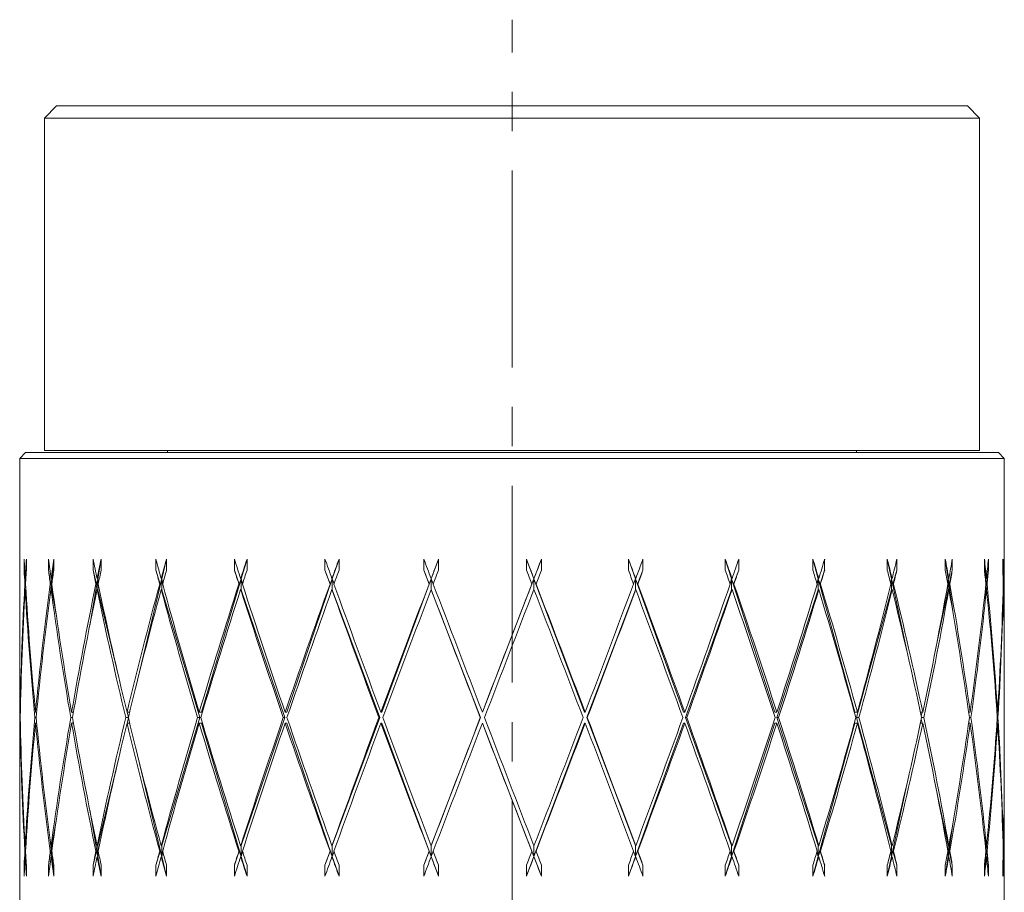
# Model space of a CAD drawing. Header units: inches. Extents: x 0.2 to 15.1, y 0.4 to 10.7.
# Tile 10 of 10: x 12.6 to 15.1, y 5.3 to 7.5. Entities that reach past the tile are written whole.
import ezdxf

# ---------------------------------------------------------------- set-up
doc = ezdxf.new("R2010")
doc.units = ezdxf.units.IN
doc.header["$MEASUREMENT"] = 0
doc.linetypes.add('CENTERX2', pattern=[0.8, 0.5, -0.1, 0.1, -0.1])
doc.layers.add('FORMAT', color=7, linetype='Continuous')

msp = doc.modelspace()

# ---------------------------------------------------------------- linework, layer by layer
at = {"color": 7, "linetype": 'Continuous', "lineweight": 15}
for p, q in [((12.7012, 7.3017), (12.6702, 7.2707)), ((12.7012, 7.3017), (15.0044, 7.3017)), ((15.0044, 7.3017), (15.0142, 7.3017)), ((15.0452, 7.2707), (15.0142, 7.3017)), ((12.6702, 7.2707), (12.6702, 6.4267)), ((15.0351, 7.2707), (12.6702, 7.2707)), ((15.0452, 7.2707), (15.0351, 7.2707)), ((15.0452, 6.4267), (15.0452, 7.2707)), ((15.0351, 6.4267), (12.6702, 6.4267)), ((12.9827, 6.4267), (12.9827, 6.4217)), ((14.7327, 6.4217), (14.7327, 6.4267)), ((15.0452, 6.4267), (15.0351, 6.4267)), ((12.6227, 6.4217), (12.6077, 6.4067)), ((12.6077, 6.4067), (12.6077, 5.9071)), ((12.6077, 6.4067), (15.1077, 6.4067)), ((12.6227, 6.4217), (15.0927, 6.4217)), ((15.1077, 6.4067), (15.0927, 6.4217)), ((15.1077, 5.9071), (15.1077, 6.4067)), ((12.6189, 6.1514), (12.6189, 6.1236)), ((12.6246, 6.1514), (12.6239, 6.1132)), ((12.6246, 6.1236), (12.6246, 6.1514)), ((12.6806, 6.1514), (12.6806, 6.1236)), ((12.6941, 6.1514), (12.6892, 6.1013)), ((12.6941, 6.1236), (12.6941, 6.1514)), ((12.7938, 6.1514), (12.7938, 6.1236)), ((12.8145, 6.1514), (12.8059, 6.1013)), ((12.8145, 6.1236), (12.8145, 6.1514)), ((12.9535, 6.1514), (12.9535, 6.1236)), ((12.9805, 6.1514), (12.9684, 6.1013)), ((12.9805, 6.1236), (12.9805, 6.1514)), ((13.1527, 6.1514), (13.1527, 6.1236)), ((13.1848, 6.1514), (13.1699, 6.1013)), ((13.1848, 6.1236), (13.1848, 6.1514)), ((13.3828, 6.1514), (13.3828, 6.1236)), ((13.4185, 6.1514), (13.4014, 6.1013)), ((13.4185, 6.1236), (13.4185, 6.1514)), ((13.6336, 6.1514), (13.6336, 6.1236)), ((13.6714, 6.1514), (13.6528, 6.1013)), ((13.6714, 6.1236), (13.6714, 6.1514)), ((13.8941, 6.1514), (13.8941, 6.1236)), ((13.9132, 6.1013), (13.8941, 6.1514)), ((13.9325, 6.1514), (13.9132, 6.1013)), ((13.9325, 6.1236), (13.9325, 6.1514)), ((14.1531, 6.1514), (14.1531, 6.1236)), ((14.1712, 6.1013), (14.1531, 6.1514)), ((14.1903, 6.1236), (14.1903, 6.1514)), ((14.3992, 6.1514), (14.3992, 6.1236)), ((14.4154, 6.1013), (14.3992, 6.1514)), ((14.4335, 6.1236), (14.4335, 6.1514)), ((14.6216, 6.1514), (14.6216, 6.1236)), ((14.6353, 6.1013), (14.6216, 6.1514)), ((14.6516, 6.1236), (14.6516, 6.1514)), ((14.8106, 6.1514), (14.8106, 6.1236)), ((14.8212, 6.1013), (14.8106, 6.1514)), ((14.835, 6.1236), (14.835, 6.1514)), ((14.958, 6.1514), (14.958, 6.1236)), ((14.965, 6.1013), (14.958, 6.1514)), ((14.9757, 6.1236), (14.9757, 6.1514)), ((15.0573, 6.1514), (15.0573, 6.1236)), ((15.0604, 6.1013), (15.0573, 6.1514)), ((15.0675, 6.1236), (15.0675, 6.1514)), ((15.1041, 6.1514), (15.1041, 6.1236)), ((15.1064, 6.1236), (15.1064, 6.1514)), ((12.6189, 6.1236), (12.6223, 6.0876)), ((12.6216, 6.1019), (12.6232, 6.1015)), ((12.6806, 6.1236), (12.6868, 6.0876)), ((12.6892, 6.1013), (12.6851, 6.0582)), ((12.6892, 6.1013), (12.6868, 6.0876)), ((12.6892, 6.1013), (12.6872, 6.1019)), ((12.6892, 6.1013), (12.6892, 6.0889)), ((12.6892, 6.1013), (12.69, 6.0941)), ((12.8059, 6.1013), (12.7854, 5.9825)), ((12.7938, 6.1236), (12.8025, 6.0876)), ((12.8059, 6.1013), (12.8025, 6.0876)), ((12.8059, 6.1013), (12.804, 6.1019)), ((12.8059, 6.1013), (12.8059, 6.0735)), ((12.8059, 6.1013), (12.8076, 6.0913)), ((12.9684, 6.1013), (12.9016, 5.823)), ((12.9535, 6.1236), (12.9642, 6.0876)), ((12.9684, 6.1013), (12.9642, 6.0876)), ((12.9684, 6.1013), (12.9669, 6.1019)), ((12.9684, 6.1013), (12.9684, 6.0735)), ((12.9684, 6.1013), (12.9712, 6.09)), ((13.1699, 6.1013), (13.0692, 5.7627)), ((13.1527, 6.1236), (13.1651, 6.0876)), ((13.1699, 6.1013), (13.1651, 6.0876)), ((13.1699, 6.1013), (13.1687, 6.1019)), ((13.1699, 6.1013), (13.1699, 6.0735)), ((13.1699, 6.1013), (13.1736, 6.0892)), ((13.4014, 6.1013), (13.2856, 5.7627)), ((13.3828, 6.1236), (13.3961, 6.0876)), ((13.4014, 6.1013), (13.3961, 6.0876)), ((13.4014, 6.1013), (13.4006, 6.1019)), ((13.4014, 6.1013), (13.4014, 6.0735)), ((13.4014, 6.1013), (13.4058, 6.0886)), ((13.6528, 6.1013), (13.5271, 5.7627)), ((13.6336, 6.1236), (13.6474, 6.0876)), ((13.6528, 6.1013), (13.6474, 6.0876)), ((13.6528, 6.1013), (13.6525, 6.1019)), ((13.6528, 6.1013), (13.6528, 6.0735)), ((13.6528, 6.1013), (13.6578, 6.0881)), ((13.9132, 6.1013), (13.783, 5.7627)), ((13.9132, 6.1013), (13.9079, 6.0876)), ((13.9132, 6.1013), (13.9133, 6.1019)), ((13.9132, 6.1013), (13.9132, 6.0738)), ((14.0422, 5.7627), (13.9132, 6.1013)), ((13.9132, 6.1013), (13.9186, 6.0876)), ((14.1712, 6.1013), (14.1664, 6.0883)), ((14.1712, 6.1013), (14.1717, 6.1019)), ((14.1712, 6.1013), (14.1712, 6.0735)), ((14.2933, 5.7627), (14.1712, 6.1013)), ((14.1712, 6.1013), (14.1765, 6.0876)), ((14.1765, 6.0876), (14.1903, 6.1236)), ((14.4154, 6.1013), (14.4113, 6.0888)), ((14.4154, 6.1013), (14.4164, 6.1019)), ((14.4154, 6.1013), (14.4154, 6.0735)), ((14.4154, 6.1013), (14.4205, 6.0876)), ((14.5254, 5.7627), (14.4154, 6.1013)), ((14.4205, 6.0876), (14.4335, 6.1236)), ((14.6353, 6.1013), (14.632, 6.0895)), ((14.6353, 6.1013), (14.6367, 6.1019)), ((14.6353, 6.1013), (14.6353, 6.0735)), ((14.7283, 5.7627), (14.6353, 6.1013)), ((14.6353, 6.1013), (14.6399, 6.0876)), ((14.6399, 6.0876), (14.6516, 6.1236)), ((14.8212, 6.1013), (14.8189, 6.0904)), ((14.8212, 6.1013), (14.8229, 6.1019)), ((14.8212, 6.1013), (14.8212, 6.0735)), ((14.8609, 5.9147), (14.8212, 6.1013)), ((14.8212, 6.1013), (14.8251, 6.0876)), ((14.8251, 6.0876), (14.835, 6.1236)), ((14.965, 6.1013), (14.9637, 6.0922)), ((14.965, 6.1013), (14.9669, 6.1019)), ((14.965, 6.1013), (14.965, 6.0735)), ((14.965, 6.1013), (14.968, 6.0876)), ((14.9767, 6.0187), (14.965, 6.1013)), ((14.968, 6.0876), (14.9757, 6.1236)), ((15.0604, 6.1013), (15.0601, 6.0968)), ((15.0604, 6.1013), (15.0625, 6.1019)), ((15.0604, 6.1013), (15.0604, 6.0941)), ((15.0622, 6.074), (15.0604, 6.1013)), ((15.0604, 6.1013), (15.0624, 6.0876)), ((15.0624, 6.0876), (15.0675, 6.1236)), ((15.1047, 6.1017), (15.1054, 6.1019)), ((15.1048, 6.0982), (15.105, 6.1018)), ((15.1056, 6.1109), (15.1064, 6.1236)), ((12.6223, 6.0876), (12.6208, 6.088)), ((12.6223, 6.0876), (12.6224, 6.0879)), ((12.6853, 6.088), (12.6868, 6.0876)), ((12.6892, 6.0871), (12.6892, 6.0735)), ((12.8011, 6.088), (12.8025, 6.0876)), ((12.9631, 6.088), (12.9642, 6.0876)), ((13.1642, 6.088), (13.1651, 6.0876)), ((13.3956, 6.088), (13.3961, 6.0876)), ((13.6471, 6.088), (13.6474, 6.0876)), ((13.9079, 6.088), (13.9079, 6.0876)), ((13.9187, 6.088), (13.9186, 6.0876)), ((14.1769, 6.088), (14.1765, 6.0876)), ((14.4212, 6.088), (14.4205, 6.0876)), ((14.6409, 6.088), (14.6399, 6.0876)), ((14.8263, 6.088), (14.8251, 6.0876)), ((14.9694, 6.088), (14.968, 6.0876)), ((15.0604, 6.0819), (15.0604, 6.0735)), ((15.0639, 6.088), (15.0624, 6.0876)), ((15.1057, 6.088), (15.1051, 6.0878)), ((12.6216, 6.0741), (12.6232, 6.0736)), ((12.6232, 6.0738), (12.6232, 6.0736)), ((12.6892, 6.0735), (12.6872, 6.0741)), ((12.6892, 6.0735), (12.7001, 6.0104)), ((12.8059, 6.0735), (12.804, 6.0741)), ((12.8059, 6.0735), (12.8593, 5.8508)), ((12.9684, 6.0735), (12.9669, 6.0741)), ((12.9684, 6.0735), (13.065, 5.7488)), ((13.1699, 6.0735), (13.1687, 6.0741)), ((13.1699, 6.0735), (13.2809, 5.7488)), ((13.4014, 6.0735), (13.4006, 6.0741)), ((13.4014, 6.0735), (13.5219, 5.7488)), ((13.6528, 6.0735), (13.6525, 6.0741)), ((13.6528, 6.0735), (13.7777, 5.7488)), ((14.0475, 5.7488), (14.1712, 6.0735)), ((14.1712, 6.0735), (14.1717, 6.0741)), ((14.2983, 5.7488), (14.4154, 6.0735)), ((14.4154, 6.0735), (14.4164, 6.0741)), ((14.5299, 5.7488), (14.6353, 6.0735)), ((14.6353, 6.0735), (14.6367, 6.0741)), ((14.7321, 5.7488), (14.8212, 6.0735)), ((14.8212, 6.0735), (14.8229, 6.0741)), ((14.9372, 5.9425), (14.965, 6.0735)), ((14.965, 6.0735), (14.9669, 6.0741)), ((15.0566, 6.0465), (15.0604, 6.0735)), ((15.0604, 6.0735), (15.0625, 6.0741)), ((15.1047, 6.0739), (15.1054, 6.0741)), ((12.6077, 5.8793), (12.6077, 5.6183)), ((15.1077, 5.6183), (15.1077, 5.8793)), ((12.6094, 5.7627), (12.6089, 5.7627)), ((12.6505, 5.7627), (12.6478, 5.7627)), ((12.7443, 5.7627), (12.7395, 5.7627)), ((12.7428, 5.7627), (12.7435, 5.7582)), ((12.8868, 5.7627), (12.8801, 5.7627)), ((12.8805, 5.7627), (12.8836, 5.7495)), ((13.0692, 5.7627), (13.0634, 5.7627)), ((13.2856, 5.7627), (13.2815, 5.7627)), ((13.5271, 5.7627), (13.5247, 5.7627)), ((13.783, 5.7627), (13.7825, 5.7627)), ((14.0422, 5.7627), (14.0435, 5.7627)), ((14.2933, 5.7627), (14.2965, 5.7627)), ((14.5254, 5.7627), (14.5302, 5.7627)), ((14.7283, 5.7627), (14.7346, 5.7627)), ((14.8947, 5.7627), (14.9006, 5.7627)), ((14.8969, 5.7525), (14.899, 5.7627)), ((15.0171, 5.7627), (15.0211, 5.7627)), ((15.0889, 5.7627), (15.0907, 5.7627)), ((12.6092, 5.7488), (12.6087, 5.7488)), ((12.6094, 5.7349), (12.6089, 5.7349)), ((12.6491, 5.7488), (12.6464, 5.7488)), ((12.6505, 5.7349), (12.6478, 5.7349)), ((12.7419, 5.7488), (12.7371, 5.7488)), ((12.7443, 5.7349), (12.7395, 5.7349)), ((12.7435, 5.7394), (12.7428, 5.7349)), ((12.8835, 5.7488), (12.8768, 5.7488)), ((12.8868, 5.7349), (12.8801, 5.7349)), ((12.8836, 5.7481), (12.8805, 5.7349)), ((13.065, 5.7488), (12.9684, 5.4241)), ((13.065, 5.7488), (13.0593, 5.7488)), ((13.0692, 5.7349), (13.0634, 5.7349)), ((13.0692, 5.7349), (13.1699, 5.3963)), ((13.2809, 5.7488), (13.1699, 5.4241)), ((13.2809, 5.7488), (13.2767, 5.7488)), ((13.2856, 5.7349), (13.2815, 5.7349)), ((13.2856, 5.7349), (13.4014, 5.3963)), ((13.5219, 5.7488), (13.4014, 5.4241)), ((13.5219, 5.7488), (13.5195, 5.7488)), ((13.5271, 5.7349), (13.5247, 5.7349)), ((13.5271, 5.7349), (13.6528, 5.3963)), ((13.7777, 5.7488), (13.6528, 5.4241)), ((13.7777, 5.7488), (13.7771, 5.7488)), ((13.783, 5.7349), (13.7825, 5.7349)), ((13.783, 5.7349), (13.9132, 5.3963)), ((13.9132, 5.3963), (14.0422, 5.7349)), ((14.0422, 5.7349), (14.0435, 5.7349)), ((14.1712, 5.4241), (14.0475, 5.7488)), ((14.0475, 5.7488), (14.0488, 5.7488)), ((14.1712, 5.3963), (14.2933, 5.7349)), ((14.2933, 5.7349), (14.2965, 5.7349)), ((14.4154, 5.4241), (14.2983, 5.7488)), ((14.2983, 5.7488), (14.3015, 5.7488)), ((14.4154, 5.3963), (14.5254, 5.7349)), ((14.5254, 5.7349), (14.5302, 5.7349)), ((14.6353, 5.4241), (14.5299, 5.7488)), ((14.5299, 5.7488), (14.5347, 5.7488)), ((14.6353, 5.3963), (14.7283, 5.7349)), ((14.7283, 5.7349), (14.7346, 5.7349)), ((14.8212, 5.4241), (14.7321, 5.7488)), ((14.7321, 5.7488), (14.7384, 5.7488)), ((14.8947, 5.7349), (14.9006, 5.7349)), ((14.899, 5.7349), (14.8969, 5.7451)), ((14.8977, 5.7488), (14.9036, 5.7488)), ((15.0171, 5.7349), (15.0211, 5.7349)), ((15.0191, 5.7488), (15.0231, 5.7488)), ((15.0889, 5.7349), (15.0907, 5.7349)), ((15.0898, 5.7488), (15.0916, 5.7488)), ((12.9016, 5.6746), (12.9684, 5.3963)), ((12.8593, 5.6468), (12.8059, 5.4241)), ((12.6077, 5.5905), (12.6077, 5.222)), ((14.8212, 5.3963), (14.8609, 5.5829)), ((15.1077, 5.222), (15.1077, 5.5905)), ((14.965, 5.4241), (14.9372, 5.5551)), ((12.7854, 5.5151), (12.8059, 5.3963)), ((12.7001, 5.4872), (12.6892, 5.4241)), ((14.965, 5.3963), (14.9767, 5.4789)), ((15.0604, 5.4241), (15.0566, 5.4511)), ((12.6851, 5.4394), (12.6892, 5.3963)), ((12.6223, 5.41), (12.6189, 5.374)), ((12.6208, 5.4096), (12.6223, 5.41)), ((12.6232, 5.424), (12.6216, 5.4235)), ((12.6224, 5.4097), (12.6223, 5.41)), ((12.6232, 5.424), (12.6232, 5.4238)), ((12.6868, 5.41), (12.6806, 5.374)), ((12.6868, 5.41), (12.6853, 5.4096)), ((12.6868, 5.41), (12.6892, 5.3963)), ((12.6872, 5.4235), (12.6892, 5.4241)), ((12.6892, 5.4241), (12.6892, 5.4105)), ((12.6892, 5.4087), (12.6892, 5.3963)), ((12.69, 5.4035), (12.6892, 5.3963)), ((12.8025, 5.41), (12.7938, 5.374)), ((12.8025, 5.41), (12.8011, 5.4096)), ((12.8025, 5.41), (12.8059, 5.3963)), ((12.804, 5.4235), (12.8059, 5.4241)), ((12.8059, 5.4241), (12.8059, 5.3963)), ((12.8076, 5.4063), (12.8059, 5.3963)), ((12.9642, 5.41), (12.9535, 5.374)), ((12.9642, 5.41), (12.9631, 5.4096)), ((12.9642, 5.41), (12.9684, 5.3963)), ((12.9669, 5.4235), (12.9684, 5.4241)), ((12.9684, 5.4241), (12.9684, 5.3963)), ((12.9712, 5.4076), (12.9684, 5.3963)), ((13.1651, 5.41), (13.1527, 5.374)), ((13.1651, 5.41), (13.1642, 5.4096)), ((13.1651, 5.41), (13.1699, 5.3963)), ((13.1687, 5.4235), (13.1699, 5.4241)), ((13.1699, 5.4241), (13.1699, 5.3963)), ((13.1736, 5.4084), (13.1699, 5.3963)), ((13.3961, 5.41), (13.3828, 5.374)), ((13.3961, 5.41), (13.3956, 5.4096)), ((13.3961, 5.41), (13.4014, 5.3963)), ((13.4006, 5.4235), (13.4014, 5.4241)), ((13.4014, 5.4241), (13.4014, 5.3963)), ((13.4058, 5.409), (13.4014, 5.3963)), ((13.6474, 5.41), (13.6336, 5.374)), ((13.6474, 5.41), (13.6471, 5.4096)), ((13.6474, 5.41), (13.6528, 5.3963)), ((13.6525, 5.4235), (13.6528, 5.4241)), ((13.6528, 5.4241), (13.6528, 5.3963)), ((13.6578, 5.4095), (13.6528, 5.3963)), ((13.9079, 5.41), (13.9132, 5.3963)), ((13.9079, 5.41), (13.9079, 5.4096)), ((13.9132, 5.4238), (13.9132, 5.3963)), ((13.9186, 5.41), (13.9132, 5.3963)), ((13.9186, 5.41), (13.9187, 5.4096)), ((14.1664, 5.4093), (14.1712, 5.3963)), ((14.1712, 5.4241), (14.1712, 5.3963)), ((14.1717, 5.4235), (14.1712, 5.4241)), ((14.1765, 5.41), (14.1712, 5.3963)), ((14.1765, 5.41), (14.1769, 5.4096)), ((14.1903, 5.374), (14.1765, 5.41)), ((14.4113, 5.4088), (14.4154, 5.3963)), ((14.4154, 5.4241), (14.4154, 5.3963)), ((14.4164, 5.4235), (14.4154, 5.4241)), ((14.4205, 5.41), (14.4154, 5.3963)), ((14.4205, 5.41), (14.4212, 5.4096)), ((14.4335, 5.374), (14.4205, 5.41)), ((14.632, 5.4081), (14.6353, 5.3963)), ((14.6353, 5.4241), (14.6353, 5.3963)), ((14.6367, 5.4235), (14.6353, 5.4241)), ((14.6399, 5.41), (14.6353, 5.3963)), ((14.6399, 5.41), (14.6409, 5.4096)), ((14.6516, 5.374), (14.6399, 5.41)), ((14.8189, 5.4072), (14.8212, 5.3963)), ((14.8212, 5.4241), (14.8212, 5.3963)), ((14.8229, 5.4235), (14.8212, 5.4241)), ((14.8251, 5.41), (14.8212, 5.3963)), ((14.8251, 5.41), (14.8263, 5.4096)), ((14.835, 5.374), (14.8251, 5.41)), ((14.9637, 5.4055), (14.965, 5.3963)), ((14.965, 5.4241), (14.965, 5.3963)), ((14.9669, 5.4235), (14.965, 5.4241)), ((14.968, 5.41), (14.965, 5.3963)), ((14.968, 5.41), (14.9694, 5.4096)), ((14.9757, 5.374), (14.968, 5.41)), ((15.0601, 5.4008), (15.0604, 5.3963)), ((15.0604, 5.4241), (15.0604, 5.4157)), ((15.0625, 5.4235), (15.0604, 5.4241)), ((15.0604, 5.3963), (15.0622, 5.4236)), ((15.0624, 5.41), (15.0604, 5.3963)), ((15.0604, 5.4035), (15.0604, 5.3963)), ((15.0624, 5.41), (15.0639, 5.4096)), ((15.0675, 5.374), (15.0624, 5.41)), ((15.1054, 5.4235), (15.1047, 5.4237)), ((15.1051, 5.4098), (15.1057, 5.4096)), ((12.6232, 5.3961), (12.6216, 5.3957)), ((12.6239, 5.3844), (12.6246, 5.3462)), ((12.6872, 5.3957), (12.6892, 5.3963)), ((12.6892, 5.3963), (12.6941, 5.3462)), ((12.804, 5.3957), (12.8059, 5.3963)), ((12.8059, 5.3963), (12.8145, 5.3462)), ((12.9669, 5.3957), (12.9684, 5.3963)), ((12.9684, 5.3963), (12.9805, 5.3462)), ((13.1687, 5.3957), (13.1699, 5.3963)), ((13.1699, 5.3963), (13.1848, 5.3462)), ((13.4006, 5.3957), (13.4014, 5.3963)), ((13.4014, 5.3963), (13.4185, 5.3462)), ((13.6525, 5.3957), (13.6528, 5.3963)), ((13.6528, 5.3963), (13.6714, 5.3462)), ((13.8941, 5.3462), (13.9132, 5.3963)), ((13.9133, 5.3957), (13.9132, 5.3963)), ((13.9132, 5.3963), (13.9325, 5.3462)), ((14.1531, 5.3462), (14.1712, 5.3963)), ((14.1717, 5.3957), (14.1712, 5.3963)), ((14.3992, 5.3462), (14.4154, 5.3963)), ((14.4164, 5.3957), (14.4154, 5.3963)), ((14.6216, 5.3462), (14.6353, 5.3963)), ((14.6367, 5.3957), (14.6353, 5.3963)), ((14.8106, 5.3462), (14.8212, 5.3963)), ((14.8229, 5.3957), (14.8212, 5.3963)), ((14.958, 5.3462), (14.965, 5.3963)), ((14.9669, 5.3957), (14.965, 5.3963)), ((15.0573, 5.3462), (15.0604, 5.3963)), ((15.0625, 5.3957), (15.0604, 5.3963)), ((15.1054, 5.3957), (15.1047, 5.3959)), ((15.105, 5.3958), (15.1048, 5.3994)), ((15.1064, 5.374), (15.1056, 5.3867)), ((12.6189, 5.374), (12.6189, 5.3462)), ((12.6246, 5.3462), (12.6246, 5.374)), ((12.6806, 5.374), (12.6806, 5.3462)), ((12.6941, 5.3462), (12.6941, 5.374)), ((12.7938, 5.374), (12.7938, 5.3462)), ((12.8145, 5.3462), (12.8145, 5.374)), ((12.9535, 5.374), (12.9535, 5.3462)), ((12.9805, 5.3462), (12.9805, 5.374)), ((13.1527, 5.374), (13.1527, 5.3462)), ((13.1848, 5.3462), (13.1848, 5.374)), ((13.3828, 5.374), (13.3828, 5.3462)), ((13.4185, 5.3462), (13.4185, 5.374)), ((13.6336, 5.374), (13.6336, 5.3462)), ((13.6714, 5.3462), (13.6714, 5.374)), ((13.8941, 5.374), (13.8941, 5.3462)), ((13.9325, 5.3462), (13.9325, 5.374)), ((14.1531, 5.374), (14.1531, 5.3462)), ((14.1903, 5.3462), (14.1903, 5.374)), ((14.3992, 5.374), (14.3992, 5.3462)), ((14.4335, 5.3462), (14.4335, 5.374)), ((14.6216, 5.374), (14.6216, 5.3462)), ((14.6516, 5.3462), (14.6516, 5.374)), ((14.8106, 5.374), (14.8106, 5.3462)), ((14.835, 5.3462), (14.835, 5.374)), ((14.958, 5.374), (14.958, 5.3462)), ((14.9757, 5.3462), (14.9757, 5.374)), ((15.0573, 5.374), (15.0573, 5.3462)), ((15.0675, 5.3462), (15.0675, 5.374)), ((15.1041, 5.374), (15.1041, 5.3462)), ((15.1064, 5.3462), (15.1064, 5.374))]:
    msp.add_line(p, q, dxfattribs=at)
for centre, major_axis, ratio, start_param, end_param in [((13.8577, 5.7627), (-0.3638, 3.2423), 0.36884, 1.409361, 1.424713), ((13.8577, 5.7627), (0.0653, 3.245), 0.384686, 1.458465, 1.473817), ((13.8577, 5.7627), (-0.6299, 3.2383), 0.33341, 1.385957, 1.401309), ((13.8577, 5.7627), (0.3638, 3.2423), 0.36884, 1.492087, 1.50744), ((13.8577, 5.7627), (-0.8494, 3.2361), 0.283393, 1.37648, 1.391832), ((13.8577, 5.7627), (0.6299, 3.2383), 0.33341, 1.515492, 1.530844), ((13.8577, 5.7627), (-1.0186, 3.237), 0.223806, 1.380412, 1.395764), ((13.8577, 5.7627), (0.8494, 3.2361), 0.283393, 1.524969, 1.540321), ((13.8577, 5.7627), (-1.1396, 3.24), 0.158505, 1.39503, 1.410383), ((13.8577, 5.7627), (1.0186, 3.237), 0.223806, 1.521036, 1.536389), ((13.8577, 5.7627), (-1.2154, 3.2432), 0.090078, 1.416981, 1.432333), ((13.8577, 5.7627), (1.1396, 3.24), 0.158505, 1.506418, 1.521771), ((13.8577, 5.7627), (-1.2483, 3.245), 0.020189, 1.442958, 1.45831), ((13.8577, 5.7627), (1.2154, 3.2432), 0.090078, 1.484468, 1.49982), ((13.8577, 5.7627), (-1.2394, 3.2445), 0.049998, 4.798011, 4.813363), ((13.8577, 5.7627), (1.2483, 3.245), 0.020189, 1.45849, 1.473843), ((13.8577, 5.7627), (-1.1885, 3.242), 0.119428, 4.773354, 4.788706), ((13.8577, 5.7627), (1.2394, 3.2445), 0.049998, 4.836206, 4.851559), ((13.8577, 5.7627), (-1.0939, 3.2386), 0.186773, 4.754107, 4.769459), ((13.8577, 5.7627), (1.1885, 3.242), 0.119428, 4.860864, 4.876216), ((13.8577, 5.7627), (-0.9528, 3.2363), 0.250028, 4.743634, 4.758986), ((13.8577, 5.7627), (1.0939, 3.2386), 0.186773, 4.880111, 4.895463), ((13.8577, 5.7627), (-0.7622, 3.2367), 0.306097, 4.745151, 4.760503), ((13.8577, 5.7627), (0.9528, 3.2363), 0.250028, 4.890584, 4.905936), ((13.8577, 5.7627), (-0.522, 3.2399), 0.350567, 4.76069, 4.776042), ((13.8577, 5.7627), (0.7622, 3.2367), 0.306097, 4.889067, 4.904419), ((13.8577, 5.7627), (-0.2396, 3.2438), 0.378208, 4.789184, 4.804537), ((13.8577, 5.7627), (0.522, 3.2399), 0.350567, 4.873528, 4.88888), ((13.8577, 5.7627), (0.0653, 3.245), 0.384686, 4.824849, 4.840202), ((13.8577, 5.7627), (0.2396, 3.2438), 0.378208, 4.845033, 4.860386), ((13.8577, 5.7349), (-0.3638, 3.2423), 0.36884, 1.409361, 1.420403), ((13.8577, 5.7349), (0.0653, 3.245), 0.384686, 1.458465, 1.469507), ((13.8577, 5.7349), (-0.6299, 3.2383), 0.33341, 1.385957, 1.396999), ((13.8577, 5.7349), (0.3638, 3.2423), 0.36884, 1.492087, 1.50313), ((13.8577, 5.7349), (-0.8494, 3.2361), 0.283393, 1.37648, 1.387522), ((13.8577, 5.7349), (0.6299, 3.2383), 0.33341, 1.515492, 1.526534), ((13.8577, 5.7349), (-1.0186, 3.237), 0.223806, 1.380412, 1.391454), ((13.8577, 5.7349), (0.8494, 3.2361), 0.283393, 1.524969, 1.536011), ((13.8577, 5.7349), (-1.1396, 3.24), 0.158505, 1.39503, 1.406072), ((13.8577, 5.7349), (1.0186, 3.237), 0.223806, 1.521036, 1.532079), ((13.8577, 5.7349), (-1.2154, 3.2432), 0.090078, 1.416981, 1.428023), ((13.8577, 5.7349), (1.1396, 3.24), 0.158505, 1.506418, 1.51746), ((13.8577, 5.7349), (-1.2483, 3.245), 0.020189, 1.442958, 1.454), ((13.8577, 5.7349), (1.2154, 3.2432), 0.090078, 1.484468, 1.49551), ((13.8577, 5.7349), (-1.2394, 3.2445), 0.049998, 4.802321, 4.813363), ((13.8577, 5.7349), (1.2483, 3.245), 0.020189, 1.45849, 1.469533), ((13.8577, 5.7349), (-1.1885, 3.242), 0.119428, 4.777664, 4.788706), ((13.8577, 5.7349), (1.2394, 3.2445), 0.049998, 4.840517, 4.851559), ((13.8577, 5.7349), (-1.0939, 3.2386), 0.186773, 4.758417, 4.769459), ((13.8577, 5.7349), (1.1885, 3.242), 0.119428, 4.865174, 4.876216), ((13.8577, 5.7349), (-0.9528, 3.2363), 0.250028, 4.747944, 4.758986), ((13.8577, 5.7349), (1.0939, 3.2386), 0.186773, 4.884421, 4.895463), ((13.8577, 5.7349), (-0.7622, 3.2367), 0.306097, 4.749461, 4.760503), ((13.8577, 5.7349), (0.9528, 3.2363), 0.250028, 4.894894, 4.905936), ((13.8577, 5.7349), (-0.522, 3.2399), 0.350567, 4.765, 4.776042), ((13.8577, 5.7349), (0.7622, 3.2367), 0.306097, 4.893377, 4.904419), ((13.8577, 5.7349), (-0.2396, 3.2438), 0.378208, 4.793494, 4.804537), ((13.8577, 5.7349), (0.522, 3.2399), 0.350567, 4.877838, 4.88888), ((13.8577, 5.7349), (0.0653, 3.245), 0.384686, 4.829159, 4.840202), ((13.8577, 5.7349), (0.2396, 3.2438), 0.378208, 4.849343, 4.860386), ((13.8577, 5.7627), (0.0653, 3.245), 0.384686, 1.478127, 1.578537), ((13.8577, 5.7627), (-0.3638, 3.2423), 0.36884, 1.429024, 1.529433), ((13.8577, 5.7627), (0.3638, 3.2423), 0.36884, 1.51175, 1.61216), ((13.8577, 5.7627), (-0.6299, 3.2383), 0.33341, 1.405619, 1.506029), ((13.8577, 5.7627), (0.6299, 3.2383), 0.33341, 1.535154, 1.635564), ((13.8577, 5.7627), (-0.8494, 3.2361), 0.283393, 1.396142, 1.496552), ((13.8577, 5.7627), (0.8494, 3.2361), 0.283393, 1.544631, 1.645041), ((13.8577, 5.7627), (-1.0186, 3.237), 0.223806, 1.400075, 1.500484), ((13.8577, 5.7627), (1.0186, 3.237), 0.223806, 1.540699, 1.641108), ((13.8577, 5.7627), (-1.1396, 3.24), 0.158505, 1.414693, 1.515102), ((13.8577, 5.7627), (1.1396, 3.24), 0.158505, 1.526081, 1.62649), ((13.8577, 5.7627), (-1.2154, 3.2432), 0.090078, 1.436643, 1.537053), ((13.8577, 5.7627), (1.2154, 3.2432), 0.090078, 1.50413, 1.60454), ((13.8577, 5.7627), (-1.2483, 3.245), 0.020189, 1.46262, 1.56303), ((13.8577, 5.7627), (1.2483, 3.245), 0.020189, 1.478153, 1.578563), ((13.8577, 5.7627), (-1.2394, 3.2445), 0.049998, 4.693291, 4.793701), ((13.8577, 5.7627), (1.2394, 3.2445), 0.049998, 4.731487, 4.831896), ((13.8577, 5.7627), (-1.1885, 3.242), 0.119428, 4.668634, 4.769043), ((13.8577, 5.7627), (1.1885, 3.242), 0.119428, 4.756144, 4.856554), ((13.8577, 5.7627), (-1.0939, 3.2386), 0.186773, 4.649387, 4.749797), ((13.8577, 5.7627), (1.0939, 3.2386), 0.186773, 4.775391, 4.875801), ((13.8577, 5.7627), (-0.9528, 3.2363), 0.250028, 4.638914, 4.739324), ((13.8577, 5.7627), (0.9528, 3.2363), 0.250028, 4.785864, 4.886274), ((13.8577, 5.7627), (-0.7622, 3.2367), 0.306097, 4.640431, 4.740841), ((13.8577, 5.7627), (0.7622, 3.2367), 0.306097, 4.784347, 4.884757), ((13.8577, 5.7627), (-0.522, 3.2399), 0.350567, 4.65597, 4.756379), ((13.8577, 5.7627), (0.522, 3.2399), 0.350567, 4.768808, 4.869218), ((13.8577, 5.7627), (-0.2396, 3.2438), 0.378208, 4.684464, 4.784874), ((13.8577, 5.7627), (0.2396, 3.2438), 0.378208, 4.740314, 4.840723), ((13.8577, 5.7627), (0.0653, 3.245), 0.384686, 4.760358, 4.820539), ((13.8577, 5.7349), (0.0653, 3.245), 0.384686, 1.473817, 1.57425), ((13.8577, 5.7349), (-0.3638, 3.2423), 0.36884, 1.424713, 1.525147), ((13.8577, 5.7349), (0.3638, 3.2423), 0.36884, 1.50744, 1.607873), ((13.8577, 5.7349), (-0.6299, 3.2383), 0.33341, 1.401309, 1.501742), ((13.8577, 5.7349), (0.6299, 3.2383), 0.33341, 1.530844, 1.631277), ((13.8577, 5.7349), (-0.8494, 3.2361), 0.283393, 1.391832, 1.492265), ((13.8577, 5.7349), (0.8494, 3.2361), 0.283393, 1.540321, 1.640754), ((13.8577, 5.7349), (-1.0186, 3.237), 0.223806, 1.395764, 1.496198), ((13.8577, 5.7349), (1.0186, 3.237), 0.223806, 1.536389, 1.636822), ((13.8577, 5.7349), (-1.1396, 3.24), 0.158505, 1.410383, 1.510816), ((13.8577, 5.7349), (1.1396, 3.24), 0.158505, 1.521771, 1.622204), ((13.8577, 5.7349), (-1.2154, 3.2432), 0.090078, 1.432333, 1.532766), ((13.8577, 5.7349), (1.2154, 3.2432), 0.090078, 1.49982, 1.600253), ((13.8577, 5.7349), (-1.2483, 3.245), 0.020189, 1.45831, 1.558744), ((13.8577, 5.7349), (1.2483, 3.245), 0.020189, 1.473843, 1.574276), ((13.8577, 5.7349), (-1.2394, 3.2445), 0.049998, 4.697578, 4.798011), ((13.8577, 5.7349), (1.2394, 3.2445), 0.049998, 4.735773, 4.836206), ((13.8577, 5.7349), (-1.1885, 3.242), 0.119428, 4.67292, 4.773354), ((13.8577, 5.7349), (1.1885, 3.242), 0.119428, 4.760431, 4.860864), ((13.8577, 5.7349), (-1.0939, 3.2386), 0.186773, 4.653673, 4.754107), ((13.8577, 5.7349), (1.0939, 3.2386), 0.186773, 4.779678, 4.880111), ((13.8577, 5.7349), (-0.9528, 3.2363), 0.250028, 4.643201, 4.743634), ((13.8577, 5.7349), (0.9528, 3.2363), 0.250028, 4.79015, 4.890584), ((13.8577, 5.7349), (-0.7622, 3.2367), 0.306097, 4.644717, 4.745151), ((13.8577, 5.7349), (0.7622, 3.2367), 0.306097, 4.788634, 4.889067), ((13.8577, 5.7349), (-0.522, 3.2399), 0.350567, 4.660256, 4.76069), ((13.8577, 5.7349), (0.522, 3.2399), 0.350567, 4.773095, 4.873528), ((13.8577, 5.7349), (-0.2396, 3.2438), 0.378208, 4.688751, 4.789184), ((13.8577, 5.7349), (0.2396, 3.2438), 0.378208, 4.7446, 4.845033), ((13.8577, 5.7349), (0.0653, 3.245), 0.384686, 4.764649, 4.824849), ((13.8577, 5.7627), (-0.0653, 3.245), 0.384686, 1.518536, 1.563056), ((13.8577, 5.7349), (-0.0653, 3.245), 0.384686, 1.514246, 1.558769), ((13.8577, 5.7627), (0.0653, 3.245), 0.384686, 1.582823, 1.627347), ((13.8577, 5.7349), (0.0653, 3.245), 0.384686, 1.578537, 1.623056), ((13.8577, 5.7349), (-0.0653, 3.245), 0.384686, 1.563056, 1.663465), ((13.8577, 5.7627), (-0.0653, 3.245), 0.384686, 1.567342, 1.667776), ((13.8577, 5.7627), (0.3638, 3.2423), 0.36884, 1.616446, 1.716879), ((13.8577, 5.7349), (0.3638, 3.2423), 0.36884, 1.61216, 1.712569), ((13.8577, 5.7349), (-0.3638, 3.2423), 0.36884, 1.529433, 1.629843), ((13.8577, 5.7627), (-0.3638, 3.2423), 0.36884, 1.53372, 1.634153), ((13.8577, 5.7627), (0.6299, 3.2383), 0.33341, 1.63985, 1.740283), ((13.8577, 5.7349), (0.6299, 3.2383), 0.33341, 1.635564, 1.735973), ((13.8577, 5.7349), (-0.6299, 3.2383), 0.33341, 1.506029, 1.606439), ((13.8577, 5.7627), (-0.6299, 3.2383), 0.33341, 1.510315, 1.610749), ((13.8577, 5.7627), (0.8494, 3.2361), 0.283393, 1.649327, 1.749761), ((13.8577, 5.7349), (0.8494, 3.2361), 0.283393, 1.645041, 1.745451), ((13.8577, 5.7349), (-0.8494, 3.2361), 0.283393, 1.496552, 1.596961), ((13.8577, 5.7627), (-0.8494, 3.2361), 0.283393, 1.500838, 1.601271), ((13.8577, 5.7627), (1.0186, 3.237), 0.223806, 1.645395, 1.745828), ((13.8577, 5.7349), (1.0186, 3.237), 0.223806, 1.641108, 1.741518), ((13.8577, 5.7349), (-1.0186, 3.237), 0.223806, 1.500484, 1.600894), ((13.8577, 5.7627), (-1.0186, 3.237), 0.223806, 1.504771, 1.605204), ((13.8577, 5.7627), (1.1396, 3.24), 0.158505, 1.630777, 1.73121), ((13.8577, 5.7349), (1.1396, 3.24), 0.158505, 1.62649, 1.7269), ((13.8577, 5.7349), (-1.1396, 3.24), 0.158505, 1.515102, 1.615512), ((13.8577, 5.7627), (-1.1396, 3.24), 0.158505, 1.519389, 1.619822), ((13.8577, 5.7627), (1.2154, 3.2432), 0.090078, 1.608826, 1.70926), ((13.8577, 5.7349), (1.2154, 3.2432), 0.090078, 1.60454, 1.70495), ((13.8577, 5.7349), (-1.2154, 3.2432), 0.090078, 1.537053, 1.637462), ((13.8577, 5.7627), (-1.2154, 3.2432), 0.090078, 1.541339, 1.641772), ((13.8577, 5.7627), (1.2483, 3.245), 0.020189, 1.582849, 1.683282), ((13.8577, 5.7349), (1.2483, 3.245), 0.020189, 1.578563, 1.678972), ((13.8577, 5.7349), (-1.2483, 3.245), 0.020189, 1.56303, 1.66344), ((13.8577, 5.7627), (-1.2483, 3.245), 0.020189, 1.567317, 1.66775), ((13.8577, 5.7627), (1.2394, 3.2445), 0.049998, 4.626767, 4.7272), ((13.8577, 5.7349), (1.2394, 3.2445), 0.049998, 4.631077, 4.731487), ((13.8577, 5.7349), (-1.2394, 3.2445), 0.049998, 4.592882, 4.693291), ((13.8577, 5.7627), (-1.2394, 3.2445), 0.049998, 4.588572, 4.689005), ((13.8577, 5.7627), (1.1885, 3.242), 0.119428, 4.651424, 4.751858), ((13.8577, 5.7349), (1.1885, 3.242), 0.119428, 4.655735, 4.756144), ((13.8577, 5.7349), (-1.1885, 3.242), 0.119428, 4.568224, 4.668634), ((13.8577, 5.7627), (-1.1885, 3.242), 0.119428, 4.563914, 4.664347), ((13.8577, 5.7627), (1.0939, 3.2386), 0.186773, 4.670671, 4.771104), ((13.8577, 5.7349), (1.0939, 3.2386), 0.186773, 4.674981, 4.775391), ((13.8577, 5.7349), (-1.0939, 3.2386), 0.186773, 4.548977, 4.649387), ((13.8577, 5.7627), (-1.0939, 3.2386), 0.186773, 4.544667, 4.6451), ((13.8577, 5.7627), (0.9528, 3.2363), 0.250028, 4.681144, 4.781577), ((13.8577, 5.7349), (0.9528, 3.2363), 0.250028, 4.685454, 4.785864), ((13.8577, 5.7349), (-0.9528, 3.2363), 0.250028, 4.538504, 4.638914), ((13.8577, 5.7627), (-0.9528, 3.2363), 0.250028, 4.534194, 4.634627), ((13.8577, 5.7627), (0.7622, 3.2367), 0.306097, 4.679627, 4.780061), ((13.8577, 5.7349), (0.7622, 3.2367), 0.306097, 4.683937, 4.784347), ((13.8577, 5.7349), (-0.7622, 3.2367), 0.306097, 4.540021, 4.640431), ((13.8577, 5.7627), (-0.7622, 3.2367), 0.306097, 4.535711, 4.636144), ((13.8577, 5.7627), (0.522, 3.2399), 0.350567, 4.664088, 4.764522), ((13.8577, 5.7349), (0.522, 3.2399), 0.350567, 4.668398, 4.768808), ((13.8577, 5.7349), (-0.522, 3.2399), 0.350567, 4.55556, 4.65597), ((13.8577, 5.7627), (-0.522, 3.2399), 0.350567, 4.55125, 4.651683), ((13.8577, 5.7627), (0.2396, 3.2438), 0.378208, 4.635594, 4.736027), ((13.8577, 5.7349), (0.2396, 3.2438), 0.378208, 4.639904, 4.740314), ((13.8577, 5.7349), (-0.2396, 3.2438), 0.378208, 4.584055, 4.684464), ((13.8577, 5.7627), (-0.2396, 3.2438), 0.378208, 4.579745, 4.680178), ((13.8577, 5.7627), (-0.0653, 3.245), 0.384686, 4.599929, 4.660129), ((13.8577, 5.7349), (-0.0653, 3.245), 0.384686, 4.604239, 4.66442), ((13.8577, 5.7627), (0.3638, 3.2423), 0.36884, 1.721189, 1.732232), ((13.8577, 5.7627), (-0.0653, 3.245), 0.384686, 1.672086, 1.683128), ((13.8577, 5.7627), (0.6299, 3.2383), 0.33341, 1.744594, 1.755636), ((13.8577, 5.7627), (-0.3638, 3.2423), 0.36884, 1.638463, 1.649505), ((13.8577, 5.7627), (0.8494, 3.2361), 0.283393, 1.754071, 1.765113), ((13.8577, 5.7627), (-0.6299, 3.2383), 0.33341, 1.615059, 1.626101), ((13.8577, 5.7627), (1.0186, 3.237), 0.223806, 1.750138, 1.761181), ((13.8577, 5.7627), (-0.8494, 3.2361), 0.283393, 1.605582, 1.616624), ((13.8577, 5.7627), (1.1396, 3.24), 0.158505, 1.73552, 1.746562), ((13.8577, 5.7627), (-1.0186, 3.237), 0.223806, 1.609514, 1.620556), ((13.8577, 5.7627), (1.2154, 3.2432), 0.090078, 1.71357, 1.724612), ((13.8577, 5.7627), (-1.1396, 3.24), 0.158505, 1.624132, 1.635174), ((13.8577, 5.7627), (1.2483, 3.245), 0.020189, 1.687592, 1.698635), ((13.8577, 5.7627), (-1.2154, 3.2432), 0.090078, 1.646083, 1.657125), ((13.8577, 5.7627), (1.2394, 3.2445), 0.049998, 4.611415, 4.622457), ((13.8577, 5.7627), (-1.2483, 3.245), 0.020189, 1.67206, 1.683102), ((13.8577, 5.7627), (1.1885, 3.242), 0.119428, 4.636072, 4.647114), ((13.8577, 5.7627), (-1.2394, 3.2445), 0.049998, 4.573219, 4.584261), ((13.8577, 5.7627), (1.0939, 3.2386), 0.186773, 4.655319, 4.666361), ((13.8577, 5.7627), (-1.1885, 3.242), 0.119428, 4.548562, 4.559604), ((13.8577, 5.7627), (0.9528, 3.2363), 0.250028, 4.665792, 4.676834), ((13.8577, 5.7627), (-1.0939, 3.2386), 0.186773, 4.529315, 4.540357), ((13.8577, 5.7627), (0.7622, 3.2367), 0.306097, 4.664275, 4.675317), ((13.8577, 5.7627), (-0.9528, 3.2363), 0.250028, 4.518842, 4.529884), ((13.8577, 5.7627), (0.522, 3.2399), 0.350567, 4.648736, 4.659778), ((13.8577, 5.7627), (-0.7622, 3.2367), 0.306097, 4.520359, 4.531401), ((13.8577, 5.7627), (0.2396, 3.2438), 0.378208, 4.620241, 4.631284), ((13.8577, 5.7627), (-0.522, 3.2399), 0.350567, 4.535898, 4.54694), ((13.8577, 5.7627), (-0.0653, 3.245), 0.384686, 4.584576, 4.595619), ((13.8577, 5.7627), (-0.2396, 3.2438), 0.378208, 4.564392, 4.575435), ((13.8577, 5.7349), (0.3638, 3.2423), 0.36884, 1.716879, 1.732232), ((13.8577, 5.7349), (-0.0653, 3.245), 0.384686, 1.667776, 1.683128), ((13.8577, 5.7349), (0.6299, 3.2383), 0.33341, 1.740283, 1.755636), ((13.8577, 5.7349), (-0.3638, 3.2423), 0.36884, 1.634153, 1.649505), ((13.8577, 5.7349), (0.8494, 3.2361), 0.283393, 1.749761, 1.765113), ((13.8577, 5.7349), (-0.6299, 3.2383), 0.33341, 1.610749, 1.626101), ((13.8577, 5.7349), (1.0186, 3.237), 0.223806, 1.745828, 1.761181), ((13.8577, 5.7349), (-0.8494, 3.2361), 0.283393, 1.601271, 1.616624), ((13.8577, 5.7349), (1.1396, 3.24), 0.158505, 1.73121, 1.746562), ((13.8577, 5.7349), (-1.0186, 3.237), 0.223806, 1.605204, 1.620556), ((13.8577, 5.7349), (1.2154, 3.2432), 0.090078, 1.70926, 1.724612), ((13.8577, 5.7349), (-1.1396, 3.24), 0.158505, 1.619822, 1.635174), ((13.8577, 5.7349), (1.2483, 3.245), 0.020189, 1.683282, 1.698635), ((13.8577, 5.7349), (-1.2154, 3.2432), 0.090078, 1.641772, 1.657125), ((13.8577, 5.7349), (1.2394, 3.2445), 0.049998, 4.611415, 4.626767), ((13.8577, 5.7349), (-1.2483, 3.245), 0.020189, 1.66775, 1.683102), ((13.8577, 5.7349), (1.1885, 3.242), 0.119428, 4.636072, 4.651424), ((13.8577, 5.7349), (-1.2394, 3.2445), 0.049998, 4.573219, 4.588572), ((13.8577, 5.7349), (1.0939, 3.2386), 0.186773, 4.655319, 4.670671), ((13.8577, 5.7349), (-1.1885, 3.242), 0.119428, 4.548562, 4.563914), ((13.8577, 5.7349), (0.9528, 3.2363), 0.250028, 4.665792, 4.681144), ((13.8577, 5.7349), (-1.0939, 3.2386), 0.186773, 4.529315, 4.544667), ((13.8577, 5.7349), (0.7622, 3.2367), 0.306097, 4.664275, 4.679627), ((13.8577, 5.7349), (-0.9528, 3.2363), 0.250028, 4.518842, 4.534194), ((13.8577, 5.7349), (0.522, 3.2399), 0.350567, 4.648736, 4.664088), ((13.8577, 5.7349), (-0.7622, 3.2367), 0.306097, 4.520359, 4.535711), ((13.8577, 5.7349), (0.2396, 3.2438), 0.378208, 4.620241, 4.635594), ((13.8577, 5.7349), (-0.522, 3.2399), 0.350567, 4.535898, 4.55125), ((13.8577, 5.7349), (-0.0653, 3.245), 0.384686, 4.584576, 4.599929), ((13.8577, 5.7349), (-0.2396, 3.2438), 0.378208, 4.564392, 4.579745)]:
    msp.add_ellipse(centre, major_axis=major_axis, ratio=ratio, start_param=start_param, end_param=end_param, dxfattribs=at)
at = {"layer": 'FORMAT', "color": 7, "linetype": 'CENTERX2', "lineweight": 0}
msp.add_line((13.8577, 3.4377), (13.8577, 7.5207), dxfattribs=at)

doc.saveas('drawing.dxf')
